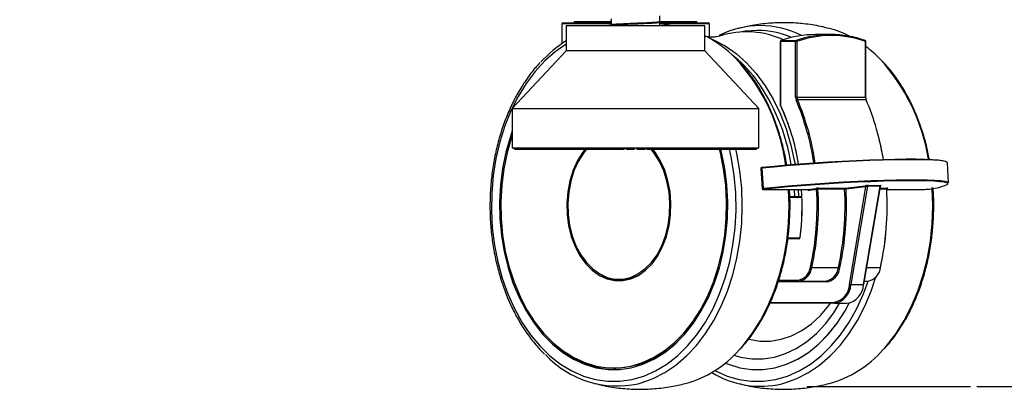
# Model space of a CAD drawing. Header units: millimetres. Extents: x 1684 to 18395, y 701 to 16538.
# Tile 4 of 61: x 3772 to 4175, y 1044 to 1195. Entities that reach past the tile are written whole.
import ezdxf

# ---------------------------------------------------------------- set-up
doc = ezdxf.new("R2010")
doc.units = ezdxf.units.MM
doc.header["$LTSCALE"] = 2
doc.layers.add('COMPONENT_GEOMETRY', color=7, linetype='Continuous')
doc.styles.add('SLDTEXTSTYLE0', font='TXT', dxfattribs={"width": 0.75})
doc.dimstyles.new('SLDDIMSTYLE0', dxfattribs={"dimtxt": 100, "dimasz": 6.604, "dimexe": 0, "dimexo": 0.0625, "dimgap": 25, "dimtad": 0, "dimtih": 1, "dimtoh": 1, "dimdec": 0, "dimrnd": 1e-09, "dimzin": 12, "dimdsep": 46, "dimtxsty": 'SLDTEXTSTYLE0', "dimsah": 1, "dimcen": 0.09, "dimadec": 0, "dimazin": 3, "dimtfac": 1, "dimtdec": 3, "dimtofl": 0, "dimtmove": 0, "dimatfit": 3, "dimfxl": 1, "dimfrac": 2, "dimtolj": 1, "dimtzin": 12, "dimarcsym": 0})

# ---------------------------------------------------------------- blocks, each defined once
blk = doc.blocks.new('_D')
at = {"layer": 'COMPONENT_GEOMETRY', "color": 7}
for p, q in [((3340.91, 1508.27), (4546.26, 1508.27)), ((4539.91, 1508.27), (4539.91, 1440.96)), ((4410.6, 1420.65), (4380.13, 1420.65)), ((4380.13, 1420.65), (4380.13, 1261.9)), ((4669.21, 1420.65), (4699.68, 1420.65)), ((4699.68, 1420.65), (4699.68, 1261.9)), ((4380.13, 1261.9), (4410.6, 1261.9)), ((4699.68, 1261.9), (4669.21, 1261.9)), ((4539.91, 1044.96), (4539.91, 1112.28)), ((4163.57, 1044.96), (4546.26, 1044.96))]:
    blk.add_line(p, q, dxfattribs=at)
for points in [[(4539.91, 1508.27), (4538.89, 1501.67), (4540.92, 1501.67)], [(4539.91, 1044.96), (4540.92, 1051.56), (4538.89, 1051.56)]]:
    blk.add_solid(points, dxfattribs=at)
at = {"layer": 'COMPONENT_GEOMETRY', "color": 7, "char_height": 100, "attachment_point": 1, "style": 'SLDTEXTSTYLE0'}
for s, insert in [('9.12', (4410.6, 1390.8)), ('232', (4429.08, 1241.18))]:
    blk.add_mtext(s, dxfattribs=dict(at, insert=insert))

msp = doc.modelspace()

# ---------------------------------------------------------------- linework, layer by layer
at = {"color": 7, "linetype": 'Continuous', "lineweight": 25}
for p, q in [((3993.71, 1193.37), (3993.71, 1185.19)), ((3994.11, 1193.77), (4014.11, 1193.77)), ((3998.8, 1194.27), (3998.8, 1193.77)), ((3998.8, 1194.27), (4013.78, 1194.27)), ((4013.92, 1192.78), (4012.07, 1192.52)), ((4013.91, 1195.34), (4013.91, 1192.85)), ((4013.91, 1192.69), (4013.91, 1192.52)), ((4033.73, 1194.27), (4049.02, 1194.27)), ((4039.05, 1192.52), (4033.89, 1193.33)), ((4033.91, 1194.14), (4033.91, 1196.59)), ((4033.91, 1193.99), (4033.91, 1194.04)), ((4033.91, 1192.52), (4033.91, 1193.99)), ((4034.02, 1193.77), (4053.71, 1193.77)), ((4049.02, 1193.77), (4049.02, 1194.27)), ((4054.11, 1187.96), (4054.11, 1193.37)), ((3995.56, 1192.52), (3995.56, 1182.3)), ((4052.26, 1192.52), (3995.56, 1192.52)), ((4052.26, 1182.3), (4052.26, 1192.52)), ((4103.73, 1188.92), (4097.6, 1188.92)), ((4083.14, 1186.07), (4083.14, 1159.98)), ((4083.26, 1186.07), (4083.26, 1159.98)), ((4089.39, 1186.07), (4083.26, 1186.07)), ((4083.47, 1186.46), (4089.6, 1186.46)), ((4089.39, 1163.28), (4089.39, 1186.07)), ((4089.95, 1186.07), (4089.39, 1186.07)), ((4089.95, 1186.07), (4089.95, 1163.28)), ((4118.07, 1163.28), (4118.07, 1186.07)), ((4118.19, 1163.28), (4118.19, 1186.07)), ((3995.56, 1182.3), (3973.49, 1158.68)), ((4049.73, 1182.3), (3995.56, 1182.3)), ((4052.26, 1182.3), (4049.73, 1182.3)), ((4074.33, 1158.68), (4052.26, 1182.3)), ((4089.95, 1163.28), (4089.39, 1163.28)), ((4089.95, 1163.28), (4118.07, 1163.28)), ((4118.28, 1162.23), (4090.16, 1162.23)), ((3973.49, 1158.68), (3973.49, 1142.61)), ((3973.49, 1158.68), (4069.83, 1158.68)), ((4069.83, 1158.68), (4074.33, 1158.68)), ((4074.33, 1142.61), (4074.33, 1158.68)), ((3973.49, 1142.61), (4074.33, 1142.61)), ((3974.16, 1142.3), (3974.16, 1142.61)), ((3974.48, 1141.98), (3974.16, 1142.3)), ((3974.16, 1142.3), (3974.25, 1142.3)), ((3974.25, 1142.61), (3974.25, 1142.3)), ((3974.25, 1142.3), (3974.55, 1141.98)), ((3974.42, 1142.3), (3974.42, 1142.61)), ((3974.77, 1141.98), (3974.42, 1142.3)), ((3974.42, 1142.3), (3974.75, 1142.3)), ((3974.48, 1141.98), (3974.55, 1141.98)), ((3974.55, 1141.98), (3974.77, 1141.98)), ((3974.75, 1142.61), (3974.75, 1142.3)), ((3974.75, 1142.3), (3975.02, 1141.98)), ((3974.77, 1141.98), (3975.02, 1141.98)), ((3975.02, 1141.98), (3975.48, 1141.98)), ((3975.1, 1142.3), (3975.1, 1142.61)), ((3975.48, 1141.98), (3975.1, 1142.3)), ((3975.1, 1142.3), (3975.66, 1142.3)), ((3975.48, 1141.98), (3975.9, 1141.98)), ((3975.66, 1142.61), (3975.66, 1142.3)), ((3975.66, 1142.3), (3975.9, 1141.98)), ((3975.9, 1141.98), (3976.61, 1141.98)), ((3976.21, 1142.3), (3976.21, 1142.61)), ((3976.61, 1141.98), (3976.21, 1142.3)), ((3976.21, 1142.3), (3976.99, 1142.3)), ((3976.61, 1141.98), (3977.19, 1141.98)), ((3976.99, 1142.61), (3976.99, 1142.3)), ((3976.99, 1142.3), (3977.19, 1141.98)), ((3977.19, 1141.98), (3978.13, 1141.98)), ((3977.71, 1142.3), (3977.71, 1142.61)), ((3978.13, 1141.98), (3977.71, 1142.3)), ((3977.71, 1142.3), (3978.72, 1142.3)), ((3978.13, 1141.98), (3978.88, 1141.98)), ((3978.72, 1142.61), (3978.72, 1142.3)), ((3978.72, 1142.3), (3978.88, 1141.98)), ((3978.88, 1141.98), (3980.05, 1141.98)), ((3979.62, 1142.3), (3979.62, 1142.61)), ((3980.05, 1141.98), (3979.62, 1142.3)), ((3979.62, 1142.3), (3980.83, 1142.3)), ((3980.05, 1141.98), (3980.96, 1141.98)), ((3980.83, 1142.61), (3980.83, 1142.3)), ((3980.83, 1142.3), (3980.96, 1141.98)), ((3980.96, 1141.98), (3982.34, 1141.98)), ((3981.9, 1142.3), (3981.9, 1142.61)), ((3982.34, 1141.98), (3981.9, 1142.3)), ((3981.9, 1142.3), (3983.31, 1142.3)), ((3982.34, 1141.98), (3983.4, 1141.98)), ((3983.31, 1142.61), (3983.31, 1142.3)), ((3983.31, 1142.3), (3983.4, 1141.98)), ((3983.4, 1141.98), (3984.98, 1141.98)), ((3984.54, 1142.3), (3984.54, 1142.61)), ((3984.98, 1141.98), (3984.54, 1142.3)), ((3984.54, 1142.3), (3986.14, 1142.3)), ((3984.98, 1141.98), (3986.18, 1141.98)), ((3986.14, 1142.61), (3986.14, 1142.3)), ((3986.14, 1142.3), (3986.18, 1141.98)), ((3986.18, 1141.98), (3987.96, 1141.98)), ((3987.51, 1142.3), (3987.51, 1142.61)), ((3987.51, 1142.3), (3989.29, 1142.3)), ((3987.96, 1141.98), (3987.51, 1142.3)), ((3987.96, 1141.98), (3989.29, 1141.98)), ((3989.29, 1142.61), (3989.29, 1142.3)), ((3989.29, 1142.3), (3989.29, 1141.98)), ((3989.29, 1141.98), (3991.24, 1141.98)), ((3990.8, 1142.3), (3990.8, 1142.61)), ((3990.8, 1142.3), (3992.73, 1142.3)), ((3991.24, 1141.98), (3990.8, 1142.3)), ((3991.24, 1141.98), (3992.7, 1141.98)), ((3992.73, 1142.3), (3992.7, 1141.98)), ((3992.7, 1141.98), (3994.81, 1141.98)), ((3992.73, 1142.61), (3992.73, 1142.3)), ((3994.36, 1142.3), (3994.36, 1142.61)), ((3994.81, 1141.98), (3994.36, 1142.3)), ((3994.36, 1142.3), (3996.44, 1142.3)), ((3994.81, 1141.98), (3996.37, 1141.98)), ((3996.44, 1142.3), (3996.37, 1141.98)), ((3996.37, 1141.98), (3998.62, 1141.98)), ((3996.44, 1142.61), (3996.44, 1142.3)), ((3998.18, 1142.3), (3998.18, 1142.61)), ((3998.62, 1141.98), (3998.18, 1142.3)), ((3998.18, 1142.3), (4000.39, 1142.3)), ((3998.62, 1141.98), (4000.27, 1141.98)), ((4000.39, 1142.3), (4000.27, 1141.98)), ((4000.27, 1141.98), (4002.64, 1141.98)), ((4000.39, 1142.61), (4000.39, 1142.3)), ((4002.22, 1142.3), (4002.22, 1142.61)), ((4002.64, 1141.98), (4002.22, 1142.3)), ((4002.22, 1142.3), (4004.54, 1142.3)), ((4002.64, 1141.98), (4004.38, 1141.98)), ((4004.54, 1142.3), (4004.38, 1141.98)), ((4004.38, 1141.98), (4006.74, 1141.98)), ((4004.54, 1142.61), (4004.54, 1142.3)), ((4006.45, 1142.3), (4006.45, 1142.61)), ((4006.85, 1141.98), (4006.45, 1142.3)), ((4006.45, 1142.3), (4008.85, 1142.3)), ((4006.85, 1141.98), (4008.65, 1141.98)), ((4008.85, 1142.3), (4008.65, 1141.98)), ((4008.65, 1141.98), (4010.52, 1141.98)), ((4008.85, 1142.61), (4008.85, 1142.3)), ((4010.52, 1141.98), (4010.92, 1142.3)), ((4010.52, 1141.98), (4011.2, 1141.98)), ((4010.82, 1142.3), (4010.82, 1142.61)), ((4010.82, 1142.3), (4013.29, 1142.3)), ((4011.2, 1141.98), (4010.82, 1142.3)), ((4011.2, 1141.98), (4013.05, 1141.98)), ((4013.29, 1142.3), (4013.05, 1141.98)), ((4013.05, 1141.98), (4014.42, 1141.98)), ((4013.29, 1142.61), (4013.29, 1142.3)), ((4013.29, 1142.3), (4014.8, 1142.3)), ((4014.42, 1141.98), (4014.8, 1142.3)), ((4014.42, 1141.98), (4015.24, 1141.98)), ((4014.8, 1142.3), (4014.8, 1142.61)), ((4015.24, 1141.98), (4015.46, 1142.04)), ((4015.31, 1142.3), (4015.31, 1142.61)), ((4015.67, 1141.98), (4015.31, 1142.3)), ((4015.31, 1142.3), (4017.82, 1142.3)), ((4015.67, 1141.98), (4017.55, 1141.98)), ((4017.82, 1142.3), (4017.55, 1141.98)), ((4017.55, 1141.98), (4018.39, 1141.98)), ((4017.82, 1142.61), (4017.82, 1142.3)), ((4017.82, 1142.3), (4018.76, 1142.3)), ((4018.39, 1141.98), (4018.76, 1142.3)), ((4018.39, 1141.98), (4019.24, 1141.98)), ((4018.76, 1142.3), (4018.76, 1142.61)), ((4019.24, 1141.98), (4019.59, 1142.3)), ((4019.59, 1142.3), (4019.59, 1142.61)), ((4019.86, 1142.3), (4019.86, 1142.61)), ((4020.2, 1141.98), (4019.86, 1142.3)), ((4019.86, 1142.3), (4022.4, 1142.3)), ((4020.2, 1141.98), (4022.1, 1141.98)), ((4022.4, 1142.3), (4022.1, 1141.98)), ((4022.1, 1141.98), (4022.42, 1141.98)), ((4022.4, 1142.61), (4022.4, 1142.3)), ((4022.4, 1142.3), (4022.75, 1142.3)), ((4022.42, 1141.98), (4022.75, 1142.3)), ((4022.42, 1141.98), (4023.27, 1141.98)), ((4022.75, 1142.3), (4022.75, 1142.61)), ((4023.27, 1141.98), (4023.6, 1142.3)), ((4023.6, 1142.3), (4023.6, 1142.61)), ((4024.23, 1142.3), (4024.23, 1142.61)), ((4024.55, 1141.98), (4024.23, 1142.3)), ((4024.23, 1142.3), (4024.46, 1142.3)), ((4024.46, 1142.3), (4024.46, 1142.61)), ((4024.76, 1141.98), (4024.46, 1142.3)), ((4024.46, 1142.3), (4027, 1142.3)), ((4024.55, 1141.98), (4024.76, 1141.98)), ((4024.76, 1141.98), (4026.67, 1141.98)), ((4027, 1142.3), (4026.67, 1141.98)), ((4026.67, 1141.98), (4027.3, 1141.98)), ((4027, 1142.61), (4027, 1142.3)), ((4027.3, 1141.98), (4027.6, 1142.3)), ((4027.3, 1141.98), (4027.62, 1141.98)), ((4027.6, 1142.3), (4027.6, 1142.61)), ((4027.6, 1142.3), (4027.96, 1142.3)), ((4027.62, 1141.98), (4027.96, 1142.3)), ((4027.96, 1142.3), (4027.96, 1142.61)), ((4028.23, 1142.3), (4028.23, 1142.61)), ((4028.58, 1141.98), (4028.23, 1142.3)), ((4028.23, 1142.3), (4029.05, 1142.3)), ((4028.58, 1141.98), (4029.32, 1141.98)), ((4029.05, 1142.3), (4029.05, 1142.61)), ((4029.05, 1142.3), (4031.56, 1142.3)), ((4029.32, 1141.98), (4029.05, 1142.3)), ((4029.32, 1141.98), (4031.21, 1141.98)), ((4031.56, 1142.3), (4031.21, 1141.98)), ((4031.21, 1141.98), (4031.31, 1141.98)), ((4031.31, 1141.98), (4031.58, 1142.3)), ((4031.31, 1141.98), (4032.15, 1141.98)), ((4031.56, 1142.61), (4031.56, 1142.3)), ((4031.58, 1142.3), (4031.58, 1142.61)), ((4032.15, 1141.98), (4032.36, 1142.03)), ((4032.2, 1142.3), (4032.2, 1142.61)), ((4032.58, 1141.98), (4032.2, 1142.3)), ((4032.2, 1142.3), (4033.59, 1142.3)), ((4032.58, 1141.98), (4033.83, 1141.98)), ((4033.59, 1142.3), (4033.59, 1142.61)), ((4033.83, 1141.98), (4033.59, 1142.3)), ((4033.59, 1142.3), (4036.07, 1142.3)), ((4033.83, 1141.98), (4035.69, 1141.98)), ((4036.07, 1142.3), (4035.69, 1141.98)), ((4035.69, 1141.98), (4036.49, 1141.98)), ((4036.07, 1142.61), (4036.07, 1142.3)), ((4036.09, 1142.3), (4036.09, 1142.61)), ((4036.49, 1141.98), (4036.09, 1142.3)), ((4036.09, 1142.3), (4038.05, 1142.3)), ((4036.49, 1141.98), (4038.26, 1141.98)), ((4038.05, 1142.3), (4038.05, 1142.61)), ((4038.26, 1141.98), (4038.05, 1142.3)), ((4038.05, 1142.3), (4040.47, 1142.3)), ((4038.26, 1141.98), (4040.07, 1141.98)), ((4040.47, 1142.3), (4040.07, 1141.98)), ((4040.07, 1141.98), (4040.3, 1141.98)), ((4040.3, 1141.98), (4042.56, 1141.98)), ((4040.47, 1142.61), (4040.47, 1142.3)), ((4042.39, 1142.3), (4042.39, 1142.61)), ((4042.39, 1142.3), (4044.73, 1142.3)), ((4042.56, 1141.98), (4042.39, 1142.3)), ((4042.56, 1141.98), (4044.31, 1141.98)), ((4044.73, 1142.3), (4044.31, 1141.98)), ((4044.31, 1141.98), (4046.7, 1141.98)), ((4044.73, 1142.61), (4044.73, 1142.3)), ((4046.58, 1142.3), (4046.58, 1142.61)), ((4046.58, 1142.3), (4048.81, 1142.3)), ((4046.7, 1141.98), (4046.58, 1142.3)), ((4046.7, 1141.98), (4048.38, 1141.98)), ((4048.81, 1142.3), (4048.38, 1141.98)), ((4048.38, 1141.98), (4050.65, 1141.98)), ((4048.81, 1142.61), (4048.81, 1142.3)), ((4050.57, 1142.3), (4050.57, 1142.61)), ((4050.65, 1141.98), (4050.57, 1142.3)), ((4050.57, 1142.3), (4052.68, 1142.3)), ((4050.65, 1141.98), (4052.24, 1141.98)), ((4052.68, 1142.3), (4052.24, 1141.98)), ((4052.24, 1141.98), (4054.38, 1141.98)), ((4052.68, 1142.61), (4052.68, 1142.3)), ((4054.33, 1142.3), (4054.33, 1142.61)), ((4054.38, 1141.98), (4054.33, 1142.3)), ((4054.33, 1142.3), (4056.3, 1142.3)), ((4054.38, 1141.98), (4055.85, 1141.98)), ((4056.3, 1142.3), (4055.85, 1141.98)), ((4055.85, 1141.98), (4057.84, 1141.98)), ((4056.3, 1142.61), (4056.3, 1142.3)), ((4057.83, 1142.3), (4057.83, 1142.61)), ((4057.84, 1141.98), (4057.83, 1142.3)), ((4057.83, 1142.3), (4059.65, 1142.3)), ((4057.84, 1141.98), (4059.2, 1141.98)), ((4059.65, 1142.3), (4059.2, 1141.98)), ((4059.2, 1141.98), (4061.01, 1141.98)), ((4059.65, 1142.61), (4059.65, 1142.3)), ((4061.01, 1141.98), (4061.05, 1142.3)), ((4061.01, 1141.98), (4062.24, 1141.98)), ((4061.05, 1142.3), (4061.05, 1142.61)), ((4061.05, 1142.3), (4062.69, 1142.3)), ((4062.69, 1142.3), (4062.24, 1141.98)), ((4062.24, 1141.98), (4063.87, 1141.98)), ((4062.69, 1142.61), (4062.69, 1142.3)), ((4063.87, 1141.98), (4063.94, 1142.3)), ((4063.87, 1141.98), (4064.96, 1141.98)), ((4063.94, 1142.3), (4063.94, 1142.61)), ((4063.94, 1142.3), (4065.4, 1142.3)), ((4065.4, 1142.3), (4064.96, 1141.98)), ((4064.96, 1141.98), (4066.38, 1141.98)), ((4065.4, 1142.61), (4065.4, 1142.3)), ((4066.38, 1141.98), (4066.5, 1142.3)), ((4066.38, 1141.98), (4067.32, 1141.98)), ((4066.5, 1142.3), (4066.5, 1142.61)), ((4066.5, 1142.3), (4067.76, 1142.3)), ((4067.76, 1142.3), (4067.32, 1141.98)), ((4067.32, 1141.98), (4068.53, 1141.98)), ((4067.76, 1142.61), (4067.76, 1142.3)), ((4068.53, 1141.98), (4068.69, 1142.3)), ((4068.53, 1141.98), (4069.32, 1141.98)), ((4068.69, 1142.3), (4068.69, 1142.61)), ((4068.69, 1142.3), (4069.74, 1142.3)), ((4069.74, 1142.3), (4069.32, 1141.98)), ((4069.32, 1141.98), (4070.31, 1141.98)), ((4069.74, 1142.61), (4069.74, 1142.3)), ((4070.31, 1141.98), (4070.5, 1142.3)), ((4070.31, 1141.98), (4070.93, 1141.98)), ((4070.5, 1142.3), (4070.5, 1142.61)), ((4070.5, 1142.3), (4071.33, 1142.3)), ((4071.33, 1142.3), (4070.93, 1141.98)), ((4070.93, 1141.98), (4071.68, 1141.98)), ((4071.33, 1142.61), (4071.33, 1142.3)), ((4071.68, 1141.98), (4071.91, 1142.3)), ((4071.68, 1141.98), (4072.14, 1141.98)), ((4071.91, 1142.3), (4071.91, 1142.61)), ((4071.91, 1142.3), (4072.52, 1142.3)), ((4072.52, 1142.3), (4072.14, 1141.98)), ((4072.14, 1141.98), (4072.65, 1141.98)), ((4072.52, 1142.61), (4072.52, 1142.3)), ((4072.65, 1141.98), (4072.92, 1142.3)), ((4072.65, 1141.98), (4072.93, 1141.98)), ((4072.92, 1142.3), (4072.92, 1142.61)), ((4072.92, 1142.3), (4073.29, 1142.3)), ((4073.29, 1142.3), (4072.93, 1141.98)), ((4072.93, 1141.98), (4073.2, 1141.98)), ((4073.2, 1141.98), (4073.5, 1142.3)), ((4073.2, 1141.98), (4073.31, 1141.98)), ((4073.29, 1142.61), (4073.29, 1142.3)), ((4073.64, 1142.3), (4073.31, 1141.98)), ((4073.34, 1141.98), (4073.66, 1142.3)), ((4073.5, 1142.3), (4073.5, 1142.61)), ((4073.5, 1142.3), (4073.64, 1142.3)), ((4073.64, 1142.61), (4073.64, 1142.3)), ((4073.66, 1142.3), (4073.66, 1142.61)), ((4152, 1128.27), (4151.5, 1136.44)), ((4075.18, 1134.13), (4075.68, 1125.96)), ((4075.58, 1134.2), (4076.08, 1126.03)), ((4076.26, 1125.57), (4094.58, 1125.57)), ((4076.29, 1125.57), (4076.26, 1125.57)), ((4076.29, 1125.57), (4094.61, 1125.57)), ((4090.42, 1125.57), (4090.57, 1122.63)), ((4094.58, 1125.57), (4094.58, 1125.57)), ((4094.61, 1125.57), (4097.68, 1125.95)), ((4097.99, 1125.55), (4094.92, 1125.17)), ((4109.46, 1125.59), (4098.56, 1125.59)), ((4098.81, 1126.02), (4109.71, 1126.02)), ((4109.71, 1126.02), (4117.89, 1127.05)), ((4118.2, 1126.65), (4110.02, 1125.62)), ((4111.48, 1086.69), (4118.2, 1126.65)), ((4118.8, 1126.82), (4112.04, 1086.59)), ((4117.21, 1086.59), (4123.97, 1126.82)), ((4117.33, 1086.62), (4124.08, 1126.77)), ((4123.97, 1126.82), (4118.8, 1126.82)), ((4119.05, 1127.12), (4124.21, 1127.12)), ((4126.81, 1125.57), (4142.17, 1125.57)), ((4142.17, 1125.57), (4142.19, 1125.57)), ((4089.3, 1122.21), (4087.03, 1122.21)), ((4091.89, 1122.21), (4090.24, 1122.21)), ((4090.57, 1122.63), (4091.86, 1122.63)), ((4086.25, 1105.69), (4091.01, 1105.69)), ((4096.03, 1093.64), (4106.93, 1093.64)), ((4017.08, 1088.77), (4018.15, 1088.77)), ((4090.72, 1088.07), (4082.36, 1088.07)), ((4090.72, 1088.07), (4101.62, 1088.07)), ((4117.57, 1088.07), (4118.83, 1088.07)), ((4112.04, 1086.59), (4117.21, 1086.59)), ((4105.27, 1078.94), (4078.88, 1078.94)), ((4105.27, 1078.94), (4110.43, 1078.94)), ((4014.97, 1052.47), (4015.82, 1052.47)), ((4015.82, 1051.79), (4016.11, 1051.79)), ((4073.78, 1051.79), (4074.92, 1051.79))]:
    msp.add_line(p, q, dxfattribs=at)
at = {"color": 8, "linetype": 'Continuous', "lineweight": 25}
for p, q in [((4013.73, 1193.37), (3993.71, 1193.37)), ((4054.11, 1193.37), (4033.91, 1193.37)), ((4083.14, 1186.07), (4083.26, 1186.07)), ((4118.19, 1186.07), (4118.07, 1186.07)), ((4118.19, 1163.28), (4118.07, 1163.28)), ((4083.14, 1159.98), (4083.26, 1159.98)), ((3974.25, 1142.3), (3974.42, 1142.3)), ((3974.75, 1142.3), (3975.1, 1142.3)), ((3975.66, 1142.3), (3976.21, 1142.3)), ((3976.99, 1142.3), (3977.71, 1142.3)), ((3978.72, 1142.3), (3979.62, 1142.3)), ((3980.83, 1142.3), (3981.9, 1142.3)), ((3983.31, 1142.3), (3984.54, 1142.3)), ((3986.14, 1142.3), (3987.51, 1142.3)), ((3989.29, 1142.3), (3990.8, 1142.3)), ((3992.73, 1142.3), (3994.36, 1142.3)), ((3996.44, 1142.3), (3998.18, 1142.3)), ((4000.39, 1142.3), (4002.22, 1142.3)), ((4004.54, 1142.3), (4006.45, 1142.3)), ((4008.85, 1142.3), (4010.82, 1142.3)), ((4014.8, 1142.3), (4015.31, 1142.3)), ((4018.76, 1142.3), (4019.59, 1142.3)), ((4022.75, 1142.3), (4023.6, 1142.3)), ((4027, 1142.3), (4027.6, 1142.3)), ((4031.56, 1142.3), (4031.58, 1142.3)), ((4031.58, 1142.3), (4032.2, 1142.3)), ((4036.07, 1142.3), (4036.09, 1142.3)), ((4040.47, 1142.3), (4042.39, 1142.3)), ((4044.73, 1142.3), (4046.58, 1142.3)), ((4048.81, 1142.3), (4050.57, 1142.3)), ((4052.68, 1142.3), (4054.33, 1142.3)), ((4056.3, 1142.3), (4057.83, 1142.3)), ((4059.65, 1142.3), (4061.05, 1142.3)), ((4062.69, 1142.3), (4063.94, 1142.3)), ((4065.4, 1142.3), (4066.5, 1142.3)), ((4067.76, 1142.3), (4068.69, 1142.3)), ((4069.74, 1142.3), (4070.5, 1142.3)), ((4071.33, 1142.3), (4071.91, 1142.3)), ((4072.52, 1142.3), (4072.92, 1142.3)), ((4073.29, 1142.3), (4073.5, 1142.3)), ((4073.64, 1142.3), (4073.66, 1142.3)), ((4088.86, 1125.57), (4089.02, 1122.61)), ((4094.61, 1125.57), (4094.58, 1125.57)), ((4126.67, 1125.59), (4123.88, 1125.59)), ((4123.95, 1126.02), (4126.92, 1126.02)), ((4126.83, 1125.57), (4142.19, 1125.57)), ((4087.02, 1122.61), (4089.02, 1122.61)), ((4090.72, 1105.29), (4086.2, 1105.29)), ((4118.51, 1093.64), (4124.14, 1093.64)), ((4082.5, 1088.47), (4090.43, 1088.47)), ((4101.91, 1087.67), (4082.23, 1087.67)), ((4079.05, 1079.34), (4104.98, 1079.34))]:
    msp.add_line(p, q, dxfattribs=at)
at = {"color": 8, "linetype": 'Continuous', "lineweight": 25, "flags": 128}
for points in [[(4073.78, 1190.62), (4068.79, 1190.26), (4067.42, 1190.04)], [(3995.56, 1185), (3995.52, 1184.98), (3991.02, 1181.87), (3986.76, 1178.14), (3982.79, 1173.81), (3979.13, 1168.94), (3975.82, 1163.57), (3972.91, 1157.75), (3970.41, 1151.55), (3968.36, 1145.02), (3966.77, 1138.23), (3965.66, 1131.25), (3965.04, 1124.14), (3964.92, 1116.98), (3965.29, 1109.84), (3966.16, 1102.79), (3967.51, 1095.89), (3969.33, 1089.23), (3971.61, 1082.85), (3974.32, 1076.84), (3977.43, 1071.24), (3980.91, 1066.11), (3984.74, 1061.5), (3988.86, 1057.47), (3993.25, 1054.04), (3997.85, 1051.26), (4002.61, 1049.15), (4007.51, 1047.73), (4012.47, 1047.02), (4017.47, 1047.02), (4022.43, 1047.73), (4027.32, 1049.15), (4032.09, 1051.26), (4036.69, 1054.04), (4041.08, 1057.47), (4045.2, 1061.5), (4049.03, 1066.11), (4052.51, 1071.24), (4055.62, 1076.84), (4058.33, 1082.85), (4060.61, 1089.23), (4062.43, 1095.89), (4063.78, 1102.79), (4064.65, 1109.84), (4065.02, 1116.98), (4064.9, 1124.14), (4064.28, 1131.25), (4063.17, 1138.23), (4062.36, 1141.98)], [(4083.47, 1186.46), (4083.42, 1186.45), (4083.41, 1186.45)], [(4024.96, 1046.05), (4026.19, 1046.38), (4031.08, 1048.14), (4035.84, 1050.58), (4040.4, 1053.68), (4044.73, 1057.4), (4048.79, 1061.72), (4052.53, 1066.58), (4055.92, 1071.95), (4058.92, 1077.77), (4061.52, 1083.98), (4063.68, 1090.53), (4065.38, 1097.35), (4066.6, 1104.37), (4067.34, 1111.54), (4067.59, 1118.77), (4067.34, 1126.01), (4066.6, 1133.17), (4065.38, 1140.2), (4064.98, 1141.98)], [(4066.32, 1059.89), (4067.94, 1061.72), (4071.68, 1066.58), (4075.07, 1071.95), (4078.07, 1077.77), (4080.67, 1083.98), (4082.83, 1090.53), (4084.53, 1097.35), (4085.76, 1104.37), (4086.5, 1111.54), (4086.74, 1118.77), (4086.53, 1125.57)], [(4125.13, 1059.89), (4126.74, 1061.72), (4130.49, 1066.58), (4133.88, 1071.95), (4136.88, 1077.77), (4139.48, 1083.98), (4141.64, 1090.53), (4143.34, 1097.35), (4144.56, 1104.37), (4145.3, 1111.54), (4145.55, 1118.77), (4145.3, 1126.01), (4145.28, 1126.33)], [(4056.35, 1051.42), (4056.65, 1051.26), (4061.42, 1049.15), (4066.32, 1047.73), (4071.28, 1047.02), (4076.27, 1047.02), (4081.24, 1047.73), (4086.13, 1049.15), (4090.9, 1051.26), (4095.5, 1054.04), (4099.89, 1057.47), (4104.01, 1061.5), (4107.83, 1066.11), (4111.32, 1071.24), (4114.43, 1076.84), (4117.14, 1082.85), (4119.04, 1088.07)], [(4083.77, 1046.05), (4084.99, 1046.38), (4089.89, 1048.14), (4094.64, 1050.58), (4099.21, 1053.68), (4103.54, 1057.4), (4107.59, 1061.72), (4111.33, 1066.58), (4114.72, 1071.95), (4117.73, 1077.77), (4120.33, 1083.98), (4122.26, 1089.76)]]:
    msp.add_lwpolyline(points, dxfattribs=at)
at = {"color": 7, "linetype": 'Continuous', "lineweight": 25, "flags": 128}
for points in [[(4053.73, 1187.69), (4055.81, 1186.82), (4060.52, 1184.32), (4065.03, 1181.15), (4069.3, 1177.35), (4073.27, 1172.94), (4076.92, 1167.99), (4080.19, 1162.53), (4083.07, 1156.62), (4085.52, 1150.33), (4087.51, 1143.72), (4089.02, 1136.85), (4089.2, 1135.85)], [(4117.86, 1186.46), (4117.91, 1186.45), (4117.92, 1186.45)], [(3973.49, 1149.54), (3972.68, 1147.18), (3970.87, 1140.79), (3969.53, 1134.16), (3968.66, 1127.38), (3968.29, 1120.5), (3968.42, 1113.6), (3969.03, 1106.76), (3970.14, 1100.05), (3971.72, 1093.53), (3973.76, 1087.29), (3976.23, 1081.37), (3979.12, 1075.85), (3982.38, 1070.79), (3985.99, 1066.24), (3989.91, 1062.24), (3994.09, 1058.84), (3998.5, 1056.08), (4003.08, 1053.98), (4007.78, 1052.57), (4012.57, 1051.86), (4017.37, 1051.86), (4022.16, 1052.57), (4026.86, 1053.98), (4031.44, 1056.08), (4035.85, 1058.84), (4040.03, 1062.24), (4043.95, 1066.24), (4047.56, 1070.79), (4050.82, 1075.85), (4053.71, 1081.37), (4056.18, 1087.29), (4058.22, 1093.53), (4059.8, 1100.05), (4060.91, 1106.76), (4061.52, 1113.6), (4061.65, 1120.5), (4061.28, 1127.38), (4060.41, 1134.16), (4059.07, 1140.79), (4058.77, 1141.98)], [(3973.49, 1147.98), (3973.12, 1146.88), (3971.33, 1140.56), (3970, 1134), (3969.15, 1127.29), (3968.78, 1120.48), (3968.9, 1113.66), (3969.51, 1106.89), (3970.61, 1100.24), (3972.17, 1093.8), (3974.19, 1087.61), (3976.63, 1081.76), (3979.49, 1076.3), (3982.72, 1071.29), (3986.29, 1066.79), (3990.17, 1062.83), (3994.31, 1059.47), (3998.67, 1056.74), (4003.2, 1054.66), (4007.86, 1053.26), (4012.59, 1052.56), (4017.35, 1052.56), (4022.08, 1053.26), (4026.74, 1054.66), (4031.27, 1056.74), (4035.63, 1059.47), (4039.77, 1062.83), (4043.64, 1066.79), (4047.22, 1071.29), (4050.45, 1076.3), (4053.3, 1081.76), (4055.75, 1087.61), (4057.77, 1093.8), (4059.33, 1100.24), (4060.43, 1106.89), (4061.04, 1113.66), (4061.16, 1120.48), (4060.79, 1127.29), (4059.94, 1134), (4058.61, 1140.56), (4058.25, 1141.98)], [(4003.23, 1142.06), (4002.29, 1140.83), (4000.12, 1137.33), (3998.34, 1133.4), (3997, 1129.12), (3996.14, 1124.6), (3995.76, 1119.95), (3995.89, 1115.26), (3996.51, 1110.66), (3997.62, 1106.25), (3999.18, 1102.13), (4001.16, 1098.41), (4003.51, 1095.16), (4006.18, 1092.46), (4009.11, 1090.38), (4012.22, 1088.97), (4015.45, 1088.25), (4018.72, 1088.25), (4021.94, 1088.97), (4025.06, 1090.38), (4027.99, 1092.46), (4030.66, 1095.16), (4033.01, 1098.41), (4034.99, 1102.13), (4036.55, 1106.25), (4037.65, 1110.66), (4038.28, 1115.26), (4038.4, 1119.95), (4038.03, 1124.6), (4037.16, 1129.12), (4035.83, 1133.4), (4034.05, 1137.33), (4031.88, 1140.83), (4031, 1141.98)], [(4003.83, 1141.98), (4002.59, 1140.39), (4000.46, 1136.96), (3998.72, 1133.11), (3997.41, 1128.91), (3996.56, 1124.49), (3996.19, 1119.92), (3996.31, 1115.33), (3996.92, 1110.82), (3998.01, 1106.5), (3999.53, 1102.47), (4001.47, 1098.81), (4003.78, 1095.63), (4006.4, 1092.99), (4009.27, 1090.95), (4012.32, 1089.56), (4015.48, 1088.86), (4018.68, 1088.86), (4021.85, 1089.56), (4024.9, 1090.95), (4027.77, 1092.99), (4030.39, 1095.63), (4032.69, 1098.81), (4034.63, 1102.47), (4036.16, 1106.5), (4037.24, 1110.82), (4037.85, 1115.33), (4037.97, 1119.92), (4037.61, 1124.49), (4036.76, 1128.91), (4035.45, 1133.11), (4033.71, 1136.96), (4031.58, 1140.39), (4030.33, 1141.98)], [(4151.5, 1136.44), (4151.13, 1136.78), (4150.05, 1137.08), (4148.27, 1137.32), (4145.82, 1137.5), (4142.75, 1137.62), (4139.09, 1137.68), (4134.91, 1137.68), (4130.25, 1137.62), (4125.21, 1137.5), (4119.84, 1137.32), (4114.24, 1137.08), (4108.48, 1136.78), (4102.66, 1136.44), (4096.86, 1136.05), (4091.17, 1135.63), (4085.67, 1135.18), (4080.45, 1134.7), (4075.58, 1134.2)], [(4075.8, 1134.59), (4080.62, 1135.09), (4085.8, 1135.56), (4091.25, 1136.01), (4096.89, 1136.43), (4102.65, 1136.81), (4108.42, 1137.15), (4114.13, 1137.44), (4119.69, 1137.68), (4125.01, 1137.86), (4130.01, 1137.99), (4134.62, 1138.05), (4138.77, 1138.05), (4142.4, 1137.99), (4145.45, 1137.86), (4147.87, 1137.68), (4149.63, 1137.44), (4150.71, 1137.15), (4151.08, 1136.81), (4151.08, 1136.79)], [(4075.58, 1134.2), (4075.58, 1134.28), (4075.59, 1134.35), (4075.61, 1134.42), (4075.63, 1134.48), (4075.67, 1134.53), (4075.71, 1134.57), (4075.75, 1134.59), (4075.8, 1134.59)], [(4076.08, 1126.03), (4080.94, 1126.53), (4086.16, 1127.01), (4091.66, 1127.46), (4097.36, 1127.89), (4103.16, 1128.27), (4108.98, 1128.61), (4114.74, 1128.91), (4120.34, 1129.15), (4125.71, 1129.33), (4130.75, 1129.45), (4135.4, 1129.52), (4139.59, 1129.52), (4143.25, 1129.45), (4146.32, 1129.33), (4148.77, 1129.15), (4150.54, 1128.91), (4151.63, 1128.61), (4152, 1128.27)], [(4151.48, 1127.6), (4151.63, 1127.85), (4151.26, 1128.19), (4150.18, 1128.48), (4148.42, 1128.72), (4146, 1128.9), (4142.95, 1129.02), (4139.32, 1129.08), (4135.17, 1129.08), (4130.56, 1129.02), (4125.55, 1128.9), (4120.23, 1128.72), (4114.68, 1128.48), (4108.97, 1128.19), (4103.19, 1127.85), (4097.44, 1127.47), (4091.8, 1127.05), (4086.34, 1126.6), (4081.17, 1126.12), (4076.34, 1125.63)], [(4076.34, 1125.63), (4076.25, 1125.62), (4076.18, 1125.61), (4076.13, 1125.59), (4076.1, 1125.59), (4076.11, 1125.58), (4076.14, 1125.57), (4076.2, 1125.57), (4076.29, 1125.57)], [(4117.21, 1086.59), (4117.26, 1086.6), (4117.29, 1086.6), (4117.32, 1086.61), (4117.33, 1086.62), (4117.33, 1086.62)], [(4060.6, 1054.5), (4061.89, 1053.98), (4066.59, 1052.57), (4071.37, 1051.86), (4076.18, 1051.86), (4080.96, 1052.57), (4085.67, 1053.98), (4090.25, 1056.08), (4094.65, 1058.84), (4098.84, 1062.24), (4102.76, 1066.24), (4106.37, 1070.79), (4109.63, 1075.85), (4111.37, 1079.03)], [(4060.61, 1054.51), (4061.89, 1054), (4066.59, 1052.59), (4071.37, 1051.88), (4076.18, 1051.88), (4080.96, 1052.59), (4085.67, 1054), (4090.24, 1056.1), (4094.65, 1058.86), (4098.83, 1062.26), (4102.75, 1066.25), (4106.36, 1070.81), (4109.62, 1075.87), (4111.35, 1079.03)], [(4064.2, 1057.7), (4066.84, 1056.97), (4071.46, 1056.26), (4076.1, 1056.26), (4080.72, 1056.97), (4085.26, 1058.38), (4089.66, 1060.47), (4093.89, 1063.23), (4097.89, 1066.61), (4101.62, 1070.58), (4105.03, 1075.1), (4107.43, 1078.94)], [(4070.27, 1064.25), (4070.34, 1064.23), (4074.72, 1063.51), (4079.12, 1063.51), (4083.5, 1064.23), (4087.79, 1065.67), (4091.93, 1067.79), (4095.89, 1070.58), (4099.59, 1074), (4103, 1078), (4103.7, 1078.94)]]:
    msp.add_lwpolyline(points, dxfattribs=at)
at = {"color": 7, "linetype": 'Continuous', "lineweight": 25}
for centre, radius, start, end in [((3994.11, 1193.37), 0.4, 90, 180), ((4053.71, 1193.37), 0.4, 0, 90), ((4075.2, 1154.68), 37.91, 90.3708, 116.7663), ((4069.33, 1154.31), 35.75, 64.4589, 107.9587), ((4097.68, 1146.78), 42.14, 90.1115, 109.7039), ((4103.73, 1147.15), 41.77, 70.2312, 109.7688), ((4093.24, 1153.04), 39.65, 62.3016, 75.5948), ((4023.2, 1142.93), 51.53, 122.4384, 137.5339), ((4030.02, 1145.05), 48.78, 44.2094, 62.8709), ((4083.54, 1186.07), 0.4, 109.5399, 180), ((4083.65, 1186.1), 0.398, 116.9814, 184.7396), ((4089.79, 1186.1), 0.398, 116.9814, 184.7396), ((4089.52, 1186.03), 0.433, 4.9569, 79.1223), ((4104.01, 1146.96), 41.56, 70.2312, 109.7688), ((4117.79, 1186.07), 0.4, 0, 70.4601), ((4086.45, 1142.37), 52.35, 44.4988, 52.6837), ((4006.89, 1122.72), 81.79, 9.1433, 35.9481), ((4092.6, 1163.26), 3.21, 179.6503, 202.7153), ((4090.22, 1161.33), 0.901, 93.5872, 130.0904), ((3992.67, 1120.87), 105.34, 8.4932, 22.9966), ((4092.63, 1163.27), 2.68, 179.6503, 202.7153), ((3992.71, 1120.88), 105.87, 8.4697, 22.9955), ((4120.74, 1163.27), 2.68, 179.6503, 202.7153), ((4118.3, 1162.11), 0.13, 35.8954, 100.8273), ((4021.12, 1120.98), 105.55, 9.2089, 23.0066), ((4083.54, 1159.98), 0.4, 180, 205.2338), ((4083.29, 1159.89), 0.132, 215.4295, 280.0768), ((3999.41, 1121.08), 92.44, 9.2666, 24.8911), ((3999.94, 1121.07), 91.91, 9.3228, 24.892), ((4016.56, 1119.85), 110.24, 9.4079, 15.3494), ((4076.46, 1125.99), 0.386, 174.4963, 251.8472), ((3986.89, 1118.78), 105.17, 352.9951, 3.7002), ((3987.47, 1118.78), 104.6, 352.9951, 3.7204), ((4094.54, 1125.19), 0.383, 356.7015, 79.2694), ((3981.83, 1118.75), 116.37, 347.5972, 3.3515), ((3981.83, 1118.75), 116.93, 347.5972, 3.3533), ((4097.61, 1125.58), 0.383, 356.7015, 79.2694), ((4098.93, 1125.66), 0.382, 108.673, 190.4473), ((3992.73, 1118.75), 116.93, 347.5972, 3.3533), ((3992.73, 1118.75), 117.5, 347.5972, 3.3533), ((4109.83, 1125.66), 0.382, 108.673, 190.4473), ((4109.41, 1131.2), 5.61, 270.4499, 276.2282), ((4109.64, 1125.65), 0.383, 356.7015, 79.2694), ((4117.82, 1126.67), 0.383, 356.7015, 79.2694), ((4119.14, 1126.8), 0.336, 105.2958, 176.7103), ((4124.3, 1126.8), 0.336, 105.2958, 176.7103), ((4009.94, 1118.75), 116.93, 347.5972, 3.3533), ((4010.51, 1118.75), 116.37, 347.5972, 3.3515), ((4127.05, 1125.66), 0.382, 108.673, 190.4473), ((4142.15, 1133.09), 7.52, 270.354, 277.279), ((4089.37, 1122.56), 0.358, 172.2009, 259.0929), ((4090.2, 1122.58), 0.376, 275.7727, 7.1974), ((4090.61, 1105.94), 0.663, 279.8724, 0.6687), ((4091.08, 1105.34), 0.358, 100.9071, 187.7991), ((4091.28, 1106.12), 0.165, 224.4962, 267.3462), ((4089.58, 1094.33), 5.92, 278.2495, 354.4709), ((4089.82, 1094.24), 6.24, 278.2495, 354.4709), ((4096.08, 1095.17), 1.54, 246.9894, 268.206), ((4100.72, 1094.24), 6.24, 278.2495, 354.4709), ((4100.97, 1094.15), 6.55, 278.2495, 354.4709), ((4106.88, 1092.1), 1.54, 66.9894, 88.206), ((4117.94, 1094.24), 6.24, 278.2495, 354.4709), ((4018.38, 1104.45), 16.3, 235.5654, 267.3083), ((4017.99, 1104.5), 15.73, 270.5985, 300.9199), ((4090.78, 1088.42), 0.358, 172.2009, 259.0929), ((4101.55, 1087.72), 0.358, 352.2009, 79.0929), ((4103.75, 1086.98), 7.74, 279.1246, 357.8566), ((4103.99, 1086.9), 8.06, 279.1246, 357.8566), ((4109.15, 1086.9), 8.06, 279.1246, 357.8566), ((4112.09, 1088.58), 1.98, 252.2493, 268.6599), ((4105.33, 1079.29), 0.358, 172.2009, 259.0929), ((4014.54, 1090.55), 38.09, 271.9283, 316.0271), ((4016.65, 1089.2), 37.41, 223.6898, 269.2461), ((4032.18, 1089.94), 45.48, 285.4068, 318.6499), ((4090.99, 1089.94), 45.48, 285.4068, 318.6499), ((4016.39, 1085.19), 40.07, 222.828, 282.3534), ((4074.94, 1082.45), 37.46, 238.0681, 283.6334)]:
    msp.add_arc(centre, radius, start, end, dxfattribs=at)
at = {"color": 8, "linetype": 'Continuous', "lineweight": 25}
for centre, radius, start, end in [((4073.65, 1154.38), 36.24, 67.0305, 89.8025), ((4074.71, 1154.67), 37.91, 63.1978, 89.6284), ((4117.76, 1186.17), 0.327, 342.835, 59.2372), ((4029.79, 1137.96), 54.32, 37.1184, 52.0564), ((4005.71, 1124.71), 80.42, 7.7308, 42.5205), ((4065.07, 1125.09), 79.76, 9.2743, 42.5888), ((4083.35, 1159.84), 0.169, 122.9111, 189.6281), ((4075.54, 1133.31), 0.895, 87.4826, 113.6907), ((4076.08, 1124.95), 1.09, 89.8187, 111.3568), ((4094.91, 1125.72), 0.547, 195.9046, 270.5778), ((4142.01, 1149.06), 23.46, 272.6683, 293.8253)]:
    msp.add_arc(centre, radius, start, end, dxfattribs=at)
at = {"color": 7, "linetype": 'Continuous', "lineweight": 25}
for centre, major_axis, ratio, start_param, end_param in [((4118.47, 1127.05), (0.82, 0.053), 0.062498, 0.770903, 2.341699), ((4118.49, 1126.65), (0.425, 0.132), 0.242708, 0.663669, 2.234466), ((4123.63, 1127.05), (0.82, 0.053), 0.062498, 5.483292, 7.054088)]:
    msp.add_ellipse(centre, major_axis=major_axis, ratio=ratio, start_param=start_param, end_param=end_param, dxfattribs=at)
at = {"color": 8, "linetype": 'Continuous', "lineweight": 25}
msp.add_ellipse((4123.65, 1126.65), major_axis=(0.425, 0.132), ratio=0.242708, start_param=6.162738, end_param=6.946855, dxfattribs=at)
at = {"color": 7, "linetype": 'Continuous', "lineweight": 25}
for points, knots in [([(4013.86, 1194.75), (4013.83, 1194.74), (4013.72, 1194.72), (4013.83, 1194.7), (4013.9, 1194.69)], [0, 0, 0, 0, 0.324153, 1, 1, 1, 1]), ([(4033.86, 1194.13), (4033.91, 1194.12), (4034.22, 1194.07), (4033.94, 1193.98), (4032.95, 1193.86), (4031.08, 1193.73), (4028.59, 1193.61), (4025.68, 1193.49), (4022.61, 1193.36), (4019.71, 1193.24), (4017.21, 1193.12), (4015.33, 1193.01), (4014.18, 1192.89), (4013.69, 1192.8), (4013.83, 1192.75), (4013.88, 1192.74)], [0, 0, 0, 0, 0.015559, 0.104725, 0.193785, 0.282973, 0.372027, 0.461203, 0.550291, 0.639425, 0.725116, 0.808102, 0.888563, 0.966272, 1, 1, 1, 1]), ([(4014.08, 1192.69), (4014.04, 1192.71), (4013.94, 1192.77), (4014.62, 1192.85), (4015.84, 1192.96), (4018.02, 1193.09), (4020.62, 1193.2), (4023.17, 1193.31), (4025.87, 1193.42), (4028.09, 1193.52), (4029.28, 1193.57)], [0, 0, 0, 0, 0.081415, 0.200565, 0.265831, 0.449296, 0.6327, 0.654716, 0.81649, 1, 1, 1, 1]), ([(4029.28, 1193.73), (4028.1, 1193.67), (4026.32, 1193.59), (4024.11, 1193.5), (4022.8, 1193.45), (4020.87, 1193.36), (4018.02, 1193.24), (4016.06, 1193.12), (4014.71, 1193.01), (4014.36, 1192.96), (4014.06, 1192.91)], [0, 0, 0, 0, 0.199628, 0.299903, 0.335462, 0.400287, 0.599914, 0.799667, 0.824548, 1, 1, 1, 1]), ([(4033.73, 1194.14), (4033.75, 1194.11), (4033.82, 1194.03), (4032.31, 1193.89), (4030.29, 1193.78), (4029.28, 1193.73)], [0, 0, 0, 0, 0.217665, 0.608823, 1, 1, 1, 1]), ([(4029.28, 1193.57), (4030.21, 1193.62), (4031.75, 1193.71), (4033.05, 1193.81), (4033.7, 1193.89), (4033.96, 1193.96), (4033.9, 1193.99), (4033.89, 1193.99)], [0, 0, 0, 0, 0.352076, 0.583714, 0.76472, 0.975067, 1, 1, 1, 1]), ([(4084.54, 1193.77), (4082.22, 1193.71), (4077.63, 1193.58), (4071.42, 1192.74), (4067.6, 1191.79), (4065.99, 1191.4)], [0, 0, 0, 0, 0.36988, 0.734808, 1, 1, 1, 1]), ([(4103.13, 1191.36), (4101.97, 1191.67), (4098.55, 1192.59), (4092.87, 1193.39), (4087.81, 1193.75), (4085.08, 1193.77), (4084.54, 1193.77)], [0, 0, 0, 0, 0.191021, 0.565262, 0.912884, 1, 1, 1, 1]), ([(4058.26, 1188.31), (4058.21, 1188.29), (4057.98, 1188.21), (4056.97, 1187.97), (4055.17, 1187.81), (4053.32, 1187.95), (4052.21, 1188.23), (4052.02, 1188.3), (4051.99, 1188.31)], [0, 0, 0, 0, 0.051888, 0.245042, 0.473777, 0.77112, 0.968237, 1, 1, 1, 1]), ([(3984.83, 1177.44), (3984.19, 1176.77), (3982.25, 1174.73), (3979.33, 1170.79), (3976.08, 1165.73), (3973.2, 1160.23), (3970.68, 1154.39), (3968.56, 1148.24), (3966.85, 1141.83), (3965.56, 1135.24), (3964.71, 1128.5), (3964.3, 1121.68), (3964.33, 1114.83), (3964.81, 1108.02), (3965.73, 1101.3), (3967.09, 1094.73), (3968.86, 1088.36), (3971.04, 1082.25), (3973.62, 1076.45), (3976.56, 1071.01), (3979.86, 1065.99), (3983.21, 1061.67), (3985.58, 1059.27), (3986.63, 1058.21)], [0, 0, 0, 0, 0.02453, 0.073697, 0.122915, 0.172162, 0.221423, 0.270686, 0.319945, 0.369199, 0.418448, 0.467695, 0.516942, 0.566193, 0.615449, 0.664714, 0.71399, 0.763281, 0.812585, 0.861901, 0.911222, 0.960536, 1, 1, 1, 1]), ([(4085.72, 1135.55), (4085.66, 1136.04), (4085.28, 1138.76), (4084.16, 1143.57), (4082.36, 1149.92), (4080.13, 1156), (4077.51, 1161.76), (4074.52, 1167.16), (4071.18, 1172.12), (4068.12, 1176.02), (4066.07, 1178.06), (4065.34, 1178.78)], [0, 0, 0, 0, 0.027826, 0.1565466, 0.2852983, 0.4140857, 0.5429092, 0.6717627, 0.800627, 0.9294662, 1, 1, 1, 1]), ([(4144.13, 1137.91), (4143.75, 1139.8), (4142.93, 1143.88), (4141.16, 1149.92), (4138.94, 1156), (4136.31, 1161.76), (4133.33, 1167.16), (4129.99, 1172.12), (4126.93, 1176.02), (4124.88, 1178.06), (4124.15, 1178.78)], [0, 0, 0, 0, 0.116243, 0.251147, 0.386088, 0.521068, 0.656078, 0.7911, 0.926096, 1, 1, 1, 1]), ([(4118.41, 1162.18), (4118.35, 1162.34), (4118.22, 1162.68), (4118.2, 1163.08), (4118.19, 1163.28)], [0, 0, 0, 0, 0.469394, 1, 1, 1, 1]), ([(4075.78, 1134.59), (4075.71, 1134.58), (4075.61, 1134.57), (4075.52, 1134.55), (4075.43, 1134.53), (4075.33, 1134.47), (4075.25, 1134.38), (4075.19, 1134.27), (4075.18, 1134.17), (4075.18, 1134.13)], [0, 0, 0, 0, 0.240963, 0.399395, 0.512614, 0.621368, 0.734142, 0.866544, 1, 1, 1, 1]), ([(4066.68, 1060.16), (4067.45, 1060.99), (4069.51, 1063.2), (4072.53, 1067.33), (4075.73, 1072.45), (4078.57, 1077.99), (4081.04, 1083.87), (4083.11, 1090.05), (4084.78, 1096.48), (4086.01, 1103.1), (4086.82, 1109.85), (4087.15, 1116.67), (4087.16, 1121.93), (4086.91, 1124.88), (4086.85, 1125.57)], [0, 0, 0, 0, 0.055134, 0.14672, 0.238396, 0.330122, 0.421872, 0.513622, 0.605365, 0.697098, 0.788823, 0.880544, 0.972266, 1, 1, 1, 1]), ([(4075.68, 1125.96), (4075.68, 1125.96), (4075.67, 1125.9), (4075.71, 1125.81), (4075.78, 1125.71), (4075.86, 1125.64), (4075.93, 1125.61), (4076, 1125.59), (4076.05, 1125.57), (4076.13, 1125.57), (4076.21, 1125.57), (4076.26, 1125.57)], [0, 0, 0, 0, 0.006011, 0.164538, 0.289596, 0.395462, 0.48737, 0.566402, 0.642219, 0.758751, 1, 1, 1, 1]), ([(4098.81, 1126.02), (4098.77, 1126.02), (4098.65, 1126.02), (4098.43, 1126.01), (4098.15, 1126), (4097.89, 1125.98), (4097.75, 1125.96), (4097.68, 1125.95)], [0, 0, 0, 0, 0.141217, 0.35591, 0.570606, 0.785303, 1, 1, 1, 1]), ([(4097.99, 1125.55), (4098.03, 1125.56), (4098.1, 1125.57), (4098.23, 1125.58), (4098.36, 1125.59), (4098.48, 1125.59), (4098.54, 1125.59), (4098.56, 1125.59)], [0, 0, 0, 0, 0.214701, 0.4294, 0.644095, 0.858786, 1, 1, 1, 1]), ([(4124.08, 1126.76), (4124.09, 1126.79), (4124.09, 1126.85), (4124.14, 1126.93), (4124.21, 1127), (4124.27, 1127.04), (4124.31, 1127.06), (4124.33, 1127.07), (4124.34, 1127.07), (4124.33, 1127.07), (4124.33, 1127.07)], [0, 0, 0, 0, 0.134558, 0.352474, 0.534175, 0.68316, 0.793456, 0.883626, 0.985574, 1, 1, 1, 1]), ([(4125.48, 1060.16), (4126.26, 1060.99), (4128.32, 1063.2), (4131.33, 1067.33), (4134.54, 1072.45), (4137.38, 1077.99), (4139.85, 1083.87), (4141.92, 1090.05), (4143.58, 1096.48), (4144.82, 1103.1), (4145.63, 1109.85), (4145.96, 1116.67), (4145.96, 1122.21), (4145.68, 1125.44), (4145.6, 1126.4)], [0, 0, 0, 0, 0.054522, 0.145091, 0.235749, 0.326457, 0.417187, 0.507918, 0.598642, 0.689357, 0.780064, 0.870766, 0.96147, 1, 1, 1, 1]), ([(4126.8, 1125.58), (4126.8, 1125.61), (4126.79, 1125.69), (4126.83, 1125.79), (4126.9, 1125.88), (4126.96, 1125.93), (4127.01, 1125.96), (4127.04, 1125.97), (4127.05, 1125.97), (4127.05, 1125.97), (4127.05, 1125.97)], [0, 0, 0, 0, 0.1597694, 0.3674484, 0.5374537, 0.679942, 0.790969, 0.873671, 0.9535326, 1, 1, 1, 1]), ([(4126.94, 1125.95), (4126.98, 1125.96), (4127.08, 1125.97), (4127.16, 1125.99), (4127.18, 1126.01), (4127.1, 1126.02), (4126.98, 1126.02), (4126.92, 1126.02)], [0, 0, 0, 0, 0.141233, 0.355927, 0.570619, 0.785309, 1, 1, 1, 1]), ([(4089.02, 1122.61), (4089.1, 1122.61), (4089.28, 1122.61), (4089.61, 1122.62), (4089.95, 1122.62), (4090.27, 1122.63), (4090.47, 1122.63), (4090.55, 1122.63), (4090.57, 1122.63)], [0, 0, 0, 0, 0.188197, 0.376435, 0.564603, 0.75256, 0.940297, 1, 1, 1, 1]), ([(4090.24, 1122.21), (4090.23, 1122.21), (4090.18, 1122.21), (4090.06, 1122.21), (4089.87, 1122.21), (4089.66, 1122.21), (4089.46, 1122.21), (4089.36, 1122.21), (4089.3, 1122.21)], [0, 0, 0, 0, 0.05968, 0.24734, 0.435244, 0.623412, 0.811708, 1, 1, 1, 1]), ([(4091.16, 1106), (4091.15, 1105.96), (4091.14, 1105.86), (4091.08, 1105.76), (4091.03, 1105.7), (4091.01, 1105.69), (4091.01, 1105.69), (4091.01, 1105.69)], [0, 0, 0, 0, 0.214704, 0.435343, 0.651488, 0.88053, 1, 1, 1, 1]), ([(4007.15, 1046.18), (4008.39, 1045.86), (4011.89, 1044.92), (4017.8, 1044.1), (4024.76, 1043.67), (4031.68, 1043.92), (4038.2, 1044.69), (4042.34, 1045.67), (4044.25, 1046.12)], [0, 0, 0, 0, 0.102314, 0.289867, 0.475742, 0.659977, 0.842621, 1, 1, 1, 1]), ([(4065.96, 1046.18), (4067.2, 1045.86), (4070.7, 1044.92), (4076.61, 1044.1), (4083.57, 1043.67), (4090.49, 1043.92), (4097.01, 1044.69), (4101.15, 1045.67), (4103.06, 1046.12)], [0, 0, 0, 0, 0.102314, 0.289867, 0.475742, 0.659977, 0.842621, 1, 1, 1, 1])]:
    msp.add_open_spline(points, degree=3, knots=knots, dxfattribs=at)
at = {"color": 8, "linetype": 'Continuous', "lineweight": 25}
msp.add_open_spline([(4126.67, 1125.59), (4126.7, 1125.59), (4126.76, 1125.59), (4126.79, 1125.59), (4126.79, 1125.58), (4126.79, 1125.58)], degree=3, knots=[0, 0, 0, 0, 0.42376, 0.847523, 1, 1, 1, 1], dxfattribs=at)
at = {"layer": 'COMPONENT_GEOMETRY', "color": 7}
msp.add_line((4094.11, 1044.96), (4161.03, 1044.96), dxfattribs=at)

# ---------------------------------------------------------------- dimensions: what is measured, and where the dimension line sits
dim = msp.add_linear_dim(base=(4539.91, 1508.27), p1=(4161.03, 1044.96), p2=(3338.37, 1508.27), angle=90, dimstyle='SLDDIMSTYLE0', dxfattribs=at)
dim.commit()
dim.dimension.update_dxf_attribs({"geometry": '_D', "text_midpoint": (4539.91, 1276.62), "dimtype": 160})

doc.saveas('drawing.dxf')
